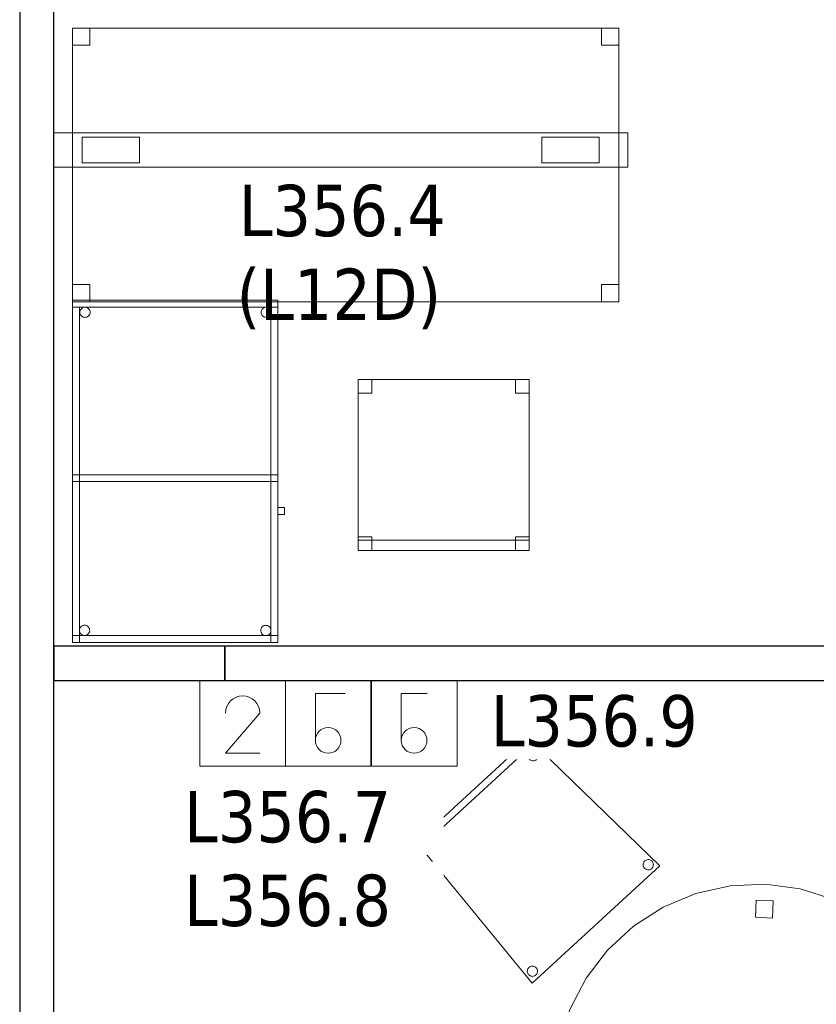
# Model space of a CAD drawing. Header units: metres. Extents: x 397.7 to 427.5, y 12.7 to 28.4.
# Tile 134 of 147: x 421.3 to 423.6, y 17.7 to 20.5. Entities that reach past the tile are written whole.
import ezdxf

# ---------------------------------------------------------------- set-up
doc = ezdxf.new("R2010")
doc.units = ezdxf.units.M
for name, color, linetype, lineweight in [('02_MOBILIARIO', 7, 'Continuous', 18), ('A-DETL-____-MBND', 7, 'Continuous', 18), ('A-DETL-GENF-OTLN', 7, 'Continuous', 18), ('A-WALL-____-MCUT', 7, 'Continuous', 25), ('A-WALL-____-OTLN', 7, 'Continuous', 25), ('E-ELEC-FIXT-IDEN', 7, 'Continuous', 30), ('E-LITE-EQPM-IDEN', 7, 'Continuous', 30)]:
    doc.layers.add(name, color=color, linetype=linetype, lineweight=lineweight)
doc.styles.add('Tahoma_4', font='tahoma.ttf', dxfattribs={"height": 0.15})

# ---------------------------------------------------------------- blocks, each defined once
blk = doc.blocks.new('Family - Taula 100X60_P3-156183-06_ENLLUMENAT_P3')
at = {"layer": 'A-DETL-____-MBND', "color": 253, "true_color": 0xaaaaaa}
for p, q in [((0.6, 1), (0, 1)), ((0, 1), (0.6, 1)), ((0, 1), (0, 0)), ((0, 0), (0, 1)), ((0, 1), (0.58, 1)), ((0, 0), (0, 1)), ((0.58, 1), (0, 1)), ((0, 1), (0, 0)), ((0, 0.98), (0, 1)), ((0, 1), (0, 0.98)), ((0, 1), (0.6, 1)), ((0.6, 1), (0, 1)), ((0.6, 1), (0, 1)), ((0, 1), (0.6, 1)), ((0, 1), (0, 0)), ((0, 0), (0, 1)), ((0.6, 0.98), (0, 0.98)), ((0, 0.98), (0.6, 0.98)), ((0, 0.98), (0.02, 0.98)), ((0.02, 0.98), (0, 0.98)), ((0, 0), (0, 0.98)), ((0, 0.98), (0, 0)), ((0.02, 0.98), (0.02, 0)), ((0.02, 0), (0.02, 0.98)), ((0.0287, 0.9779), (0.0311, 0.979)), ((0.0311, 0.979), (0.0287, 0.9779)), ((0.0311, 0.979), (0.0336, 0.9797)), ((0.0336, 0.9797), (0.0311, 0.979)), ((0.0336, 0.9797), (0.0362, 0.9799)), ((0.0362, 0.9799), (0.0336, 0.9797)), ((0.0362, 0.9799), (0.0388, 0.9797)), ((0.0388, 0.9797), (0.0362, 0.9799)), ((0.0388, 0.9797), (0.0413, 0.979)), ((0.0413, 0.979), (0.0388, 0.9797)), ((0.0413, 0.979), (0.0436, 0.9779)), ((0.0436, 0.9779), (0.0413, 0.979)), ((0.5587, 0.9779), (0.5611, 0.979)), ((0.5611, 0.979), (0.5587, 0.9779)), ((0.5611, 0.979), (0.5636, 0.9797)), ((0.5636, 0.9797), (0.5611, 0.979)), ((0.5636, 0.9797), (0.5662, 0.9799)), ((0.5662, 0.9799), (0.5636, 0.9797)), ((0.5662, 0.9799), (0.5688, 0.9797)), ((0.5688, 0.9797), (0.5662, 0.9799)), ((0.5688, 0.9797), (0.5713, 0.979)), ((0.5713, 0.979), (0.5688, 0.9797)), ((0.5713, 0.979), (0.5736, 0.9779)), ((0.5736, 0.9779), (0.5713, 0.979)), ((0.58, 1), (0.58, 0)), ((0.58, 0), (0.58, 1)), ((0.6, 0), (0.6, 1)), ((0.6, 1), (0.6, 0)), ((0.6, 1), (0.6, 0.98)), ((0.6, 1), (0.6, 0.98)), ((0.6, 0), (0.6, 1)), ((0.6, 1), (0.6, 0)), ((0.0212, 0.965), (0.0215, 0.9676)), ((0.0215, 0.9676), (0.0212, 0.965)), ((0.0215, 0.9624), (0.0212, 0.965)), ((0.0212, 0.965), (0.0215, 0.9624)), ((0.0215, 0.9676), (0.0221, 0.9701)), ((0.0221, 0.9701), (0.0215, 0.9676)), ((0.0221, 0.9599), (0.0215, 0.9624)), ((0.0215, 0.9624), (0.0221, 0.9599)), ((0.0221, 0.9701), (0.0232, 0.9725)), ((0.0232, 0.9725), (0.0221, 0.9701)), ((0.0232, 0.9575), (0.0221, 0.9599)), ((0.0221, 0.9599), (0.0232, 0.9575)), ((0.0232, 0.9725), (0.0247, 0.9746)), ((0.0247, 0.9746), (0.0232, 0.9725)), ((0.0247, 0.9554), (0.0232, 0.9575)), ((0.0232, 0.9575), (0.0247, 0.9554)), ((0.0247, 0.9746), (0.0266, 0.9764)), ((0.0266, 0.9764), (0.0247, 0.9746)), ((0.0266, 0.9536), (0.0247, 0.9554)), ((0.0247, 0.9554), (0.0266, 0.9536)), ((0.0266, 0.9764), (0.0287, 0.9779)), ((0.0287, 0.9779), (0.0266, 0.9764)), ((0.0287, 0.9521), (0.0266, 0.9536)), ((0.0266, 0.9536), (0.0287, 0.9521)), ((0.0311, 0.951), (0.0287, 0.9521)), ((0.0287, 0.9521), (0.0311, 0.951)), ((0.0336, 0.9503), (0.0311, 0.951)), ((0.0311, 0.951), (0.0336, 0.9503)), ((0.0362, 0.9501), (0.0336, 0.9503)), ((0.0336, 0.9503), (0.0362, 0.9501)), ((0.0388, 0.9503), (0.0362, 0.9501)), ((0.0362, 0.9501), (0.0388, 0.9503)), ((0.0413, 0.951), (0.0388, 0.9503)), ((0.0388, 0.9503), (0.0413, 0.951)), ((0.0436, 0.9521), (0.0413, 0.951)), ((0.0413, 0.951), (0.0436, 0.9521)), ((0.0436, 0.9779), (0.0458, 0.9764)), ((0.0458, 0.9764), (0.0436, 0.9779)), ((0.0458, 0.9536), (0.0436, 0.9521)), ((0.0436, 0.9521), (0.0458, 0.9536)), ((0.0458, 0.9764), (0.0476, 0.9746)), ((0.0476, 0.9746), (0.0458, 0.9764)), ((0.0476, 0.9554), (0.0458, 0.9536)), ((0.0458, 0.9536), (0.0476, 0.9554)), ((0.0476, 0.9746), (0.0491, 0.9725)), ((0.0491, 0.9725), (0.0476, 0.9746)), ((0.0491, 0.9575), (0.0476, 0.9554)), ((0.0476, 0.9554), (0.0491, 0.9575)), ((0.0491, 0.9725), (0.0502, 0.9701)), ((0.0502, 0.9701), (0.0491, 0.9725)), ((0.0502, 0.9599), (0.0491, 0.9575)), ((0.0491, 0.9575), (0.0502, 0.9599)), ((0.0502, 0.9701), (0.0509, 0.9676)), ((0.0509, 0.9676), (0.0502, 0.9701)), ((0.0509, 0.9624), (0.0502, 0.9599)), ((0.0502, 0.9599), (0.0509, 0.9624)), ((0.0509, 0.9676), (0.0511, 0.965)), ((0.0511, 0.965), (0.0509, 0.9676)), ((0.0511, 0.965), (0.0509, 0.9624)), ((0.0509, 0.9624), (0.0511, 0.965)), ((0.5512, 0.965), (0.5515, 0.9676)), ((0.5515, 0.9676), (0.5512, 0.965)), ((0.5515, 0.9624), (0.5512, 0.965)), ((0.5512, 0.965), (0.5515, 0.9624)), ((0.5515, 0.9676), (0.5521, 0.9701)), ((0.5521, 0.9701), (0.5515, 0.9676)), ((0.5521, 0.9599), (0.5515, 0.9624)), ((0.5515, 0.9624), (0.5521, 0.9599)), ((0.5521, 0.9701), (0.5532, 0.9725)), ((0.5532, 0.9725), (0.5521, 0.9701)), ((0.5532, 0.9575), (0.5521, 0.9599)), ((0.5521, 0.9599), (0.5532, 0.9575)), ((0.5532, 0.9725), (0.5547, 0.9746)), ((0.5547, 0.9746), (0.5532, 0.9725)), ((0.5547, 0.9554), (0.5532, 0.9575)), ((0.5532, 0.9575), (0.5547, 0.9554)), ((0.5547, 0.9746), (0.5566, 0.9764)), ((0.5566, 0.9764), (0.5547, 0.9746)), ((0.5566, 0.9536), (0.5547, 0.9554)), ((0.5547, 0.9554), (0.5566, 0.9536)), ((0.5566, 0.9764), (0.5587, 0.9779)), ((0.5587, 0.9779), (0.5566, 0.9764)), ((0.5587, 0.9521), (0.5566, 0.9536)), ((0.5566, 0.9536), (0.5587, 0.9521)), ((0.5611, 0.951), (0.5587, 0.9521)), ((0.5587, 0.9521), (0.5611, 0.951)), ((0.5636, 0.9503), (0.5611, 0.951)), ((0.5611, 0.951), (0.5636, 0.9503)), ((0.5662, 0.9501), (0.5636, 0.9503)), ((0.5636, 0.9503), (0.5662, 0.9501)), ((0.5688, 0.9503), (0.5662, 0.9501)), ((0.5662, 0.9501), (0.5688, 0.9503)), ((0.5713, 0.951), (0.5688, 0.9503)), ((0.5688, 0.9503), (0.5713, 0.951)), ((0.5736, 0.9521), (0.5713, 0.951)), ((0.5713, 0.951), (0.5736, 0.9521)), ((0.5736, 0.9779), (0.5758, 0.9764)), ((0.5758, 0.9764), (0.5736, 0.9779)), ((0.5758, 0.9536), (0.5736, 0.9521)), ((0.5736, 0.9521), (0.5758, 0.9536)), ((0.5758, 0.9764), (0.5776, 0.9746)), ((0.5776, 0.9746), (0.5758, 0.9764)), ((0.5776, 0.9554), (0.5758, 0.9536)), ((0.5758, 0.9536), (0.5776, 0.9554)), ((0.5776, 0.9746), (0.5791, 0.9725)), ((0.5791, 0.9725), (0.5776, 0.9746)), ((0.5791, 0.9575), (0.5776, 0.9554)), ((0.5776, 0.9554), (0.5791, 0.9575)), ((0.5791, 0.9725), (0.5802, 0.9701)), ((0.5802, 0.9701), (0.5791, 0.9725)), ((0.5802, 0.9599), (0.5791, 0.9575)), ((0.5791, 0.9575), (0.5802, 0.9599)), ((0.5802, 0.9701), (0.5809, 0.9676)), ((0.5809, 0.9676), (0.5802, 0.9701)), ((0.5809, 0.9624), (0.5802, 0.9599)), ((0.5802, 0.9599), (0.5809, 0.9624)), ((0.5809, 0.9676), (0.5811, 0.965)), ((0.5811, 0.965), (0.5809, 0.9676)), ((0.5811, 0.965), (0.5809, 0.9624)), ((0.5809, 0.9624), (0.5811, 0.965)), ((0, 0.47), (0, 0.49)), ((0, 0.49), (0, 0.47)), ((0, 0.49), (0.58, 0.49)), ((0.58, 0.49), (0, 0.49)), ((0, 0.47), (0, 0.49)), ((0, 0.49), (0, 0.47)), ((0, 0.49), (0.6, 0.49)), ((0.6, 0.49), (0, 0.49)), ((0.58, 0.49), (0.6, 0.49)), ((0.6, 0.49), (0.58, 0.49)), ((0.58, 0), (0.58, 0.49)), ((0.58, 0.49), (0.58, 0)), ((0.58, 0.49), (0.58, 0.47)), ((0.58, 0.49), (0.58, 0.47)), ((0.6, 0.49), (0.6, 0)), ((0.6, 0), (0.6, 0.49)), ((0.6, 0.49), (0.6, 0.47)), ((0.6, 0.49), (0.6, 0.47)), ((0.58, 0.47), (0, 0.47)), ((0, 0.47), (0.58, 0.47)), ((0.6, 0.47), (0, 0.47)), ((0, 0.47), (0.6, 0.47)), ((0.6, 0.3744), (0.6, 0.3944)), ((0.6, 0.3944), (0.62, 0.3944)), ((0.62, 0.3944), (0.6, 0.3944)), ((0.6, 0.3944), (0.6, 0.3744)), ((0.62, 0.3744), (0.6, 0.3744)), ((0.6, 0.3744), (0.62, 0.3744)), ((0.62, 0.3944), (0.62, 0.3744)), ((0.62, 0.3744), (0.62, 0.3944)), ((0.02, 0.0353), (0.0203, 0.0379)), ((0.0203, 0.0379), (0.02, 0.0353)), ((0.0203, 0.0327), (0.02, 0.0353)), ((0.02, 0.0353), (0.0203, 0.0327)), ((0.0203, 0.0379), (0.0209, 0.0404)), ((0.0209, 0.0404), (0.0203, 0.0379)), ((0.0209, 0.0302), (0.0203, 0.0327)), ((0.0203, 0.0327), (0.0209, 0.0302)), ((0.0209, 0.0404), (0.022, 0.0428)), ((0.022, 0.0428), (0.0209, 0.0404)), ((0.022, 0.0278), (0.0209, 0.0302)), ((0.0209, 0.0302), (0.022, 0.0278)), ((0.022, 0.0428), (0.0235, 0.0449)), ((0.0235, 0.0449), (0.022, 0.0428)), ((0.0235, 0.0449), (0.0254, 0.0467)), ((0.0254, 0.0467), (0.0235, 0.0449)), ((0.0254, 0.0467), (0.0275, 0.0482)), ((0.0275, 0.0482), (0.0254, 0.0467)), ((0.0275, 0.0482), (0.0299, 0.0493)), ((0.0299, 0.0493), (0.0275, 0.0482)), ((0.0299, 0.0493), (0.0324, 0.05)), ((0.0324, 0.05), (0.0299, 0.0493)), ((0.0324, 0.05), (0.035, 0.0502)), ((0.035, 0.0502), (0.0324, 0.05)), ((0.035, 0.0502), (0.0376, 0.05)), ((0.0376, 0.05), (0.035, 0.0502)), ((0.0376, 0.05), (0.0401, 0.0493)), ((0.0401, 0.0493), (0.0376, 0.05)), ((0.0401, 0.0493), (0.0424, 0.0482)), ((0.0424, 0.0482), (0.0401, 0.0493)), ((0.0424, 0.0482), (0.0446, 0.0467)), ((0.0446, 0.0467), (0.0424, 0.0482)), ((0.0446, 0.0467), (0.0464, 0.0449)), ((0.0464, 0.0449), (0.0446, 0.0467)), ((0.0464, 0.0449), (0.0479, 0.0428)), ((0.0479, 0.0428), (0.0464, 0.0449)), ((0.0479, 0.0428), (0.049, 0.0404)), ((0.049, 0.0404), (0.0479, 0.0428)), ((0.049, 0.0302), (0.0479, 0.0278)), ((0.0479, 0.0278), (0.049, 0.0302)), ((0.049, 0.0404), (0.0497, 0.0379)), ((0.0497, 0.0379), (0.049, 0.0404)), ((0.0497, 0.0327), (0.049, 0.0302)), ((0.049, 0.0302), (0.0497, 0.0327)), ((0.0497, 0.0379), (0.0499, 0.0353)), ((0.0499, 0.0353), (0.0497, 0.0379)), ((0.0499, 0.0353), (0.0497, 0.0327)), ((0.0497, 0.0327), (0.0499, 0.0353)), ((0.5501, 0.035), (0.5503, 0.0375)), ((0.5503, 0.0375), (0.5501, 0.035)), ((0.5503, 0.0324), (0.5501, 0.035)), ((0.5501, 0.035), (0.5503, 0.0324)), ((0.5503, 0.0375), (0.551, 0.0401)), ((0.551, 0.0401), (0.5503, 0.0375)), ((0.551, 0.0298), (0.5503, 0.0324)), ((0.5503, 0.0324), (0.551, 0.0298)), ((0.551, 0.0401), (0.5521, 0.0424)), ((0.5521, 0.0424), (0.551, 0.0401)), ((0.5521, 0.0275), (0.551, 0.0298)), ((0.551, 0.0298), (0.5521, 0.0275)), ((0.5521, 0.0424), (0.5536, 0.0446)), ((0.5536, 0.0446), (0.5521, 0.0424)), ((0.5536, 0.0446), (0.5554, 0.0464)), ((0.5554, 0.0464), (0.5536, 0.0446)), ((0.5554, 0.0464), (0.5575, 0.0479)), ((0.5575, 0.0479), (0.5554, 0.0464)), ((0.5575, 0.0479), (0.5599, 0.049)), ((0.5599, 0.049), (0.5575, 0.0479)), ((0.5599, 0.049), (0.5624, 0.0497)), ((0.5624, 0.0497), (0.5599, 0.049)), ((0.5624, 0.0497), (0.565, 0.0499)), ((0.565, 0.0499), (0.5624, 0.0497)), ((0.565, 0.0499), (0.5676, 0.0497)), ((0.5676, 0.0497), (0.565, 0.0499)), ((0.5676, 0.0497), (0.5701, 0.049)), ((0.5701, 0.049), (0.5676, 0.0497)), ((0.5701, 0.049), (0.5725, 0.0479)), ((0.5725, 0.0479), (0.5701, 0.049)), ((0.5725, 0.0479), (0.5746, 0.0464)), ((0.5746, 0.0464), (0.5725, 0.0479)), ((0.5746, 0.0464), (0.5764, 0.0446)), ((0.5764, 0.0446), (0.5746, 0.0464)), ((0.5764, 0.0446), (0.5779, 0.0424)), ((0.5779, 0.0424), (0.5764, 0.0446)), ((0.5779, 0.0424), (0.579, 0.0401)), ((0.579, 0.0401), (0.5779, 0.0424)), ((0.579, 0.0298), (0.5779, 0.0275)), ((0.5779, 0.0275), (0.579, 0.0298)), ((0.579, 0.0401), (0.5797, 0.0375)), ((0.5797, 0.0375), (0.579, 0.0401)), ((0.5797, 0.0324), (0.579, 0.0298)), ((0.579, 0.0298), (0.5797, 0.0324)), ((0.5797, 0.0375), (0.5799, 0.035)), ((0.5799, 0.035), (0.5797, 0.0375)), ((0.5799, 0.035), (0.5797, 0.0324)), ((0.5797, 0.0324), (0.5799, 0.035)), ((0, 0), (0, 0.02)), ((0, 0.02), (0, 0)), ((0, 0.02), (0.6, 0.02)), ((0.6, 0.02), (0, 0.02)), ((0, 0), (0.6, 0)), ((0.6, 0), (0, 0)), ((0, 0), (0.6, 0)), ((0.6, 0), (0, 0)), ((0.02, 0), (0, 0)), ((0.6, 0), (0, 0)), ((0, 0), (0.6, 0)), ((0.0235, 0.0257), (0.022, 0.0278)), ((0.022, 0.0278), (0.0235, 0.0257)), ((0.0254, 0.0238), (0.0235, 0.0257)), ((0.0235, 0.0257), (0.0254, 0.0238)), ((0.0275, 0.0224), (0.0254, 0.0238)), ((0.0254, 0.0238), (0.0275, 0.0224)), ((0.0299, 0.0213), (0.0275, 0.0224)), ((0.0275, 0.0224), (0.0299, 0.0213)), ((0.0324, 0.0206), (0.0299, 0.0213)), ((0.0299, 0.0213), (0.0324, 0.0206)), ((0.035, 0.0204), (0.0324, 0.0206)), ((0.0324, 0.0206), (0.035, 0.0204)), ((0.0376, 0.0206), (0.035, 0.0204)), ((0.035, 0.0204), (0.0376, 0.0206)), ((0.0401, 0.0213), (0.0376, 0.0206)), ((0.0376, 0.0206), (0.0401, 0.0213)), ((0.0424, 0.0224), (0.0401, 0.0213)), ((0.0401, 0.0213), (0.0424, 0.0224)), ((0.0446, 0.0238), (0.0424, 0.0224)), ((0.0424, 0.0224), (0.0446, 0.0238)), ((0.0464, 0.0257), (0.0446, 0.0238)), ((0.0446, 0.0238), (0.0464, 0.0257)), ((0.0479, 0.0278), (0.0464, 0.0257)), ((0.0464, 0.0257), (0.0479, 0.0278)), ((0.5536, 0.0254), (0.5521, 0.0275)), ((0.5521, 0.0275), (0.5536, 0.0254)), ((0.5554, 0.0235), (0.5536, 0.0254)), ((0.5536, 0.0254), (0.5554, 0.0235)), ((0.5575, 0.022), (0.5554, 0.0235)), ((0.5554, 0.0235), (0.5575, 0.022)), ((0.5599, 0.0209), (0.5575, 0.022)), ((0.5575, 0.022), (0.5599, 0.0209)), ((0.5624, 0.0202), (0.5599, 0.0209)), ((0.5599, 0.0209), (0.5624, 0.0202)), ((0.565, 0.02), (0.5624, 0.0202)), ((0.5624, 0.0202), (0.565, 0.02)), ((0.5676, 0.0202), (0.565, 0.02)), ((0.565, 0.02), (0.5676, 0.0202)), ((0.5701, 0.0209), (0.5676, 0.0202)), ((0.5676, 0.0202), (0.5701, 0.0209)), ((0.5725, 0.022), (0.5701, 0.0209)), ((0.5701, 0.0209), (0.5725, 0.022)), ((0.5746, 0.0235), (0.5725, 0.022)), ((0.5725, 0.022), (0.5746, 0.0235)), ((0.5764, 0.0254), (0.5746, 0.0235)), ((0.5746, 0.0235), (0.5764, 0.0254)), ((0.5779, 0.0275), (0.5764, 0.0254)), ((0.5764, 0.0254), (0.5779, 0.0275)), ((0.6, 0), (0.58, 0)), ((0.6, 0), (0.58, 0)), ((0.6, 0.02), (0.6, 0)), ((0.6, 0.02), (0.6, 0)), ((0.58, 0), (0, 0)), ((0, 0), (0.58, 0)), ((0.02, 0), (0, 0))]:
    blk.add_line(p, q, dxfattribs=at)
blk = doc.blocks.new('Family - Taula D120_P3-156368-06_ENLLUMENAT_P3')
at = {"layer": 'A-DETL-____-MBND', "color": 253, "true_color": 0xaaaaaa}
for p, q in [((0.5122, 1.1767), (0.6152, 1.1814)), ((0.6152, 1.1814), (0.5122, 1.1767)), ((0.6152, 1.1814), (0.7174, 1.1682)), ((0.7174, 1.1682), (0.6152, 1.1814)), ((0.3165, 1.1145), (0.4117, 1.1542)), ((0.4117, 1.1542), (0.3165, 1.1145)), ((0.4117, 1.1542), (0.5122, 1.1767)), ((0.5122, 1.1767), (0.4117, 1.1542)), ((0.7174, 1.1682), (0.8157, 1.1374)), ((0.8157, 1.1374), (0.7174, 1.1682)), ((0.5862, 1.085), (0.5882, 1.1349)), ((0.5882, 1.1349), (0.5862, 1.085)), ((0.5882, 1.1349), (0.6382, 1.1329)), ((0.6382, 1.1329), (0.5882, 1.1349)), ((0.6382, 1.1329), (0.6361, 1.0829)), ((0.6361, 1.0829), (0.6382, 1.1329)), ((0.8157, 1.1374), (0.9072, 1.09)), ((0.9072, 1.09), (0.8157, 1.1374)), ((0.2298, 1.0589), (0.3165, 1.1145)), ((0.3165, 1.1145), (0.2298, 1.0589)), ((0.6361, 1.0829), (0.5862, 1.085)), ((0.5862, 1.085), (0.6361, 1.0829)), ((0.9072, 1.09), (0.9891, 1.0275)), ((0.9891, 1.0275), (0.9072, 1.09)), ((0.1539, 0.9891), (0.2298, 1.0589)), ((0.2298, 1.0589), (0.1539, 0.9891)), ((0.9891, 1.0275), (1.0589, 0.9517)), ((1.0589, 0.9517), (0.9891, 1.0275)), ((0.0914, 0.9072), (0.1539, 0.9891)), ((0.1539, 0.9891), (0.0914, 0.9072)), ((1.0589, 0.9517), (1.1145, 0.8649)), ((1.1145, 0.8649), (1.0589, 0.9517)), ((0.044, 0.8157), (0.0914, 0.9072)), ((0.0914, 0.9072), (0.044, 0.8157)), ((1.1145, 0.8649), (1.1542, 0.7697)), ((1.1542, 0.7697), (1.1145, 0.8649)), ((0.0132, 0.7174), (0.044, 0.8157)), ((0.044, 0.8157), (0.0132, 0.7174)), ((1.1542, 0.7697), (1.1767, 0.6692)), ((1.1767, 0.6692), (1.1542, 0.7697)), ((0, 0.6152), (0.0132, 0.7174)), ((0.0132, 0.7174), (0, 0.6152)), ((1.1767, 0.6692), (1.1814, 0.5662)), ((1.1814, 0.5662), (1.1767, 0.6692)), ((0.0047, 0.5122), (0, 0.6152)), ((0, 0.6152), (0.0047, 0.5122)), ((0.0461, 0.5774), (0.0482, 0.6273)), ((0.0482, 0.6273), (0.0461, 0.5774)), ((0.0482, 0.6273), (0.0982, 0.6252)), ((0.0982, 0.6252), (0.0482, 0.6273)), ((0.0982, 0.6252), (0.0961, 0.5753)), ((0.0961, 0.5753), (0.0982, 0.6252)), ((0.0961, 0.5753), (0.0461, 0.5774)), ((0.0461, 0.5774), (0.0961, 0.5753)), ((1.082, 0.5344), (1.0841, 0.5844)), ((1.0841, 0.5844), (1.082, 0.5344)), ((1.0841, 0.5844), (1.134, 0.5823)), ((1.134, 0.5823), (1.0841, 0.5844)), ((1.134, 0.5823), (1.132, 0.5324)), ((1.132, 0.5324), (1.134, 0.5823)), ((1.1814, 0.5662), (1.1682, 0.464)), ((1.1682, 0.464), (1.1814, 0.5662)), ((1.132, 0.5324), (1.082, 0.5344)), ((1.082, 0.5344), (1.132, 0.5324)), ((0.0273, 0.4117), (0.0047, 0.5122)), ((0.0047, 0.5122), (0.0273, 0.4117)), ((1.1682, 0.464), (1.1374, 0.3657)), ((1.1374, 0.3657), (1.1682, 0.464)), ((0.0669, 0.3165), (0.0273, 0.4117)), ((0.0273, 0.4117), (0.0669, 0.3165)), ((1.1374, 0.3657), (1.09, 0.2742)), ((1.09, 0.2742), (1.1374, 0.3657)), ((0.1225, 0.2298), (0.0669, 0.3165)), ((0.0669, 0.3165), (0.1225, 0.2298)), ((1.09, 0.2742), (1.0275, 0.1923)), ((1.0275, 0.1923), (1.09, 0.2742)), ((0.1923, 0.1539), (0.1225, 0.2298)), ((0.1225, 0.2298), (0.1923, 0.1539)), ((1.0275, 0.1923), (0.9517, 0.1225)), ((0.9517, 0.1225), (1.0275, 0.1923)), ((0.2742, 0.0914), (0.1923, 0.1539)), ((0.1923, 0.1539), (0.2742, 0.0914)), ((0.9517, 0.1225), (0.8649, 0.0669)), ((0.8649, 0.0669), (0.9517, 0.1225)), ((0.3657, 0.044), (0.2742, 0.0914)), ((0.2742, 0.0914), (0.3657, 0.044)), ((0.5227, 0.0498), (0.5247, 0.0997)), ((0.5247, 0.0997), (0.5227, 0.0498)), ((0.5247, 0.0997), (0.5747, 0.0976)), ((0.5747, 0.0976), (0.5247, 0.0997)), ((0.5747, 0.0976), (0.5726, 0.0477)), ((0.5726, 0.0477), (0.5747, 0.0976)), ((0.8649, 0.0669), (0.7697, 0.0273)), ((0.7697, 0.0273), (0.8649, 0.0669)), ((0.464, 0.0132), (0.3657, 0.044)), ((0.3657, 0.044), (0.464, 0.0132)), ((0.5726, 0.0477), (0.5227, 0.0498)), ((0.5227, 0.0498), (0.5726, 0.0477)), ((0.5662, 0), (0.464, 0.0132)), ((0.464, 0.0132), (0.5662, 0)), ((0.6692, 0.0047), (0.5662, 0)), ((0.5662, 0), (0.6692, 0.0047)), ((0.7697, 0.0273), (0.6692, 0.0047)), ((0.6692, 0.0047), (0.7697, 0.0273))]:
    blk.add_line(p, q, dxfattribs=at)
blk = doc.blocks.new('Family - Evans P3-156370-06_ENLLUMENAT_P3')
at = {"layer": 'A-WALL-____-MCUT', "color": 253, "true_color": 0xaaaaaa}
for p, q in [((0.5, 0.1), (0, 0.1)), ((0, 0.1), (0, 0)), ((0.5, 0), (0.5, 0.1)), ((0, 0), (0.5, 0))]:
    blk.add_line(p, q, dxfattribs=at)
at = {"layer": 'A-WALL-____-OTLN', "color": 253, "true_color": 0xaaaaaa}
for p, q in [((0.5, 0.1), (0, 0.1)), ((0, 0.1), (0, 0)), ((0.5, 0), (0.5, 0.1)), ((0, 0), (0.5, 0))]:
    blk.add_line(p, q, dxfattribs=at)
at = {"layer": 'A-WALL-____-OTLN', "color": 253, "lineweight": 18, "true_color": 0xaaaaaa}
blk.add_line((0, 0), (0.5, 0), dxfattribs=at)
blk = doc.blocks.new('Family - Mampara P3-156562-06_ENLLUMENAT_P3')
at = {"layer": 'A-WALL-____-MCUT', "color": 253, "true_color": 0xaaaaaa}
for p, q in [((7.1949, 0.1), (2.3987, 0.1)), ((2.3987, 0), (7.1949, 0))]:
    blk.add_line(p, q, dxfattribs=at)
at = {"layer": 'A-WALL-____-OTLN', "color": 253, "true_color": 0xaaaaaa}
for p, q in [((10.9988, 0.1), (0, 0.1)), ((0, 0), (10.9988, 0))]:
    blk.add_line(p, q, dxfattribs=at)
at = {"layer": 'A-WALL-____-OTLN', "color": 253, "lineweight": 18, "true_color": 0xaaaaaa}
blk.add_line((0, 0), (10.9988, 0), dxfattribs=at)
blk = doc.blocks.new('Family - Evans P3-156709-06_ENLLUMENAT_P3')
at = {"layer": 'A-WALL-____-MCUT', "color": 253, "true_color": 0xaaaaaa}
for p, q in [((0, 0.1), (0, 0)), ((3.0071, 0.1), (0, 0.1)), ((0, 0), (2.9864, 0))]:
    blk.add_line(p, q, dxfattribs=at)
at = {"layer": 'A-WALL-____-OTLN', "color": 253, "true_color": 0xaaaaaa}
for p, q in [((0, 0.1), (0, 0)), ((3.0071, 0.1), (0, 0.1)), ((0, 0), (2.9864, 0))]:
    blk.add_line(p, q, dxfattribs=at)
at = {"layer": 'A-WALL-____-OTLN', "color": 253, "lineweight": 18, "true_color": 0xaaaaaa}
blk.add_line((0, 0), (2.9864, 0), dxfattribs=at)
blk = doc.blocks.new('Family - Taula 160X80_P3-156738-06_ENLLUMENAT_P3')
at = {"layer": 'A-DETL-____-MBND', "color": 253, "true_color": 0xaaaaaa}
for p, q in [((0, 0.7501), (0, 0.8001)), ((0, 0.8001), (0.05, 0.8001)), ((0.05, 0.8001), (0, 0.8001)), ((0, 0.8001), (0, 0.7501)), ((0, 0), (0, 0.8001)), ((0, 0.8001), (1.5969, 0.8001)), ((1.5969, 0.8001), (0, 0.8001)), ((0, 0.8001), (0, 0)), ((0.05, 0.8001), (0.05, 0.7501)), ((0.05, 0.7501), (0.05, 0.8001)), ((1.5469, 0.7501), (1.5469, 0.8001)), ((1.5469, 0.8001), (1.5969, 0.8001)), ((1.5969, 0.8001), (1.5469, 0.8001)), ((1.5469, 0.8001), (1.5469, 0.7501)), ((1.5969, 0.8001), (1.5969, 0)), ((1.5969, 0), (1.5969, 0.8001)), ((1.5969, 0.8001), (1.5969, 0.7501)), ((1.5969, 0.7501), (1.5969, 0.8001)), ((0.05, 0.7501), (0, 0.7501)), ((0, 0.7501), (0.05, 0.7501)), ((1.5969, 0.7501), (1.5469, 0.7501)), ((1.5469, 0.7501), (1.5969, 0.7501)), ((0, 0), (0, 0.05)), ((0, 0.05), (0.05, 0.05)), ((0.05, 0.05), (0, 0.05)), ((0, 0.05), (0, 0)), ((0.05, 0.05), (0.05, 0)), ((0.05, 0), (0.05, 0.05)), ((1.5469, 0), (1.5469, 0.05)), ((1.5469, 0.05), (1.5969, 0.05)), ((1.5969, 0.05), (1.5469, 0.05)), ((1.5469, 0.05), (1.5469, 0)), ((1.5969, 0.05), (1.5969, 0)), ((1.5969, 0), (1.5969, 0.05)), ((0.05, 0), (0, 0)), ((0, 0), (0.05, 0)), ((1.5969, 0), (0, 0)), ((0, 0), (1.5969, 0)), ((1.5969, 0), (1.5469, 0)), ((1.5469, 0), (1.5969, 0))]:
    blk.add_line(p, q, dxfattribs=at)
blk = doc.blocks.new('Family - Cadira confident_P3-156787-06_ENLLUMENAT_P3')
at = {"layer": 'A-DETL-____-MBND', "color": 253, "true_color": 0xaaaaaa}
for p, q in [((0, 0.4124), (0.3287, 0.7146)), ((0.3287, 0.7146), (0, 0.4124)), ((0, 0.4124), (0.3287, 0.7146)), ((0.3287, 0.7146), (0, 0.4124)), ((0.3422, 0.6999), (0.0135, 0.3977)), ((0.0135, 0.3977), (0.3422, 0.6999)), ((0.3287, 0.7146), (0.3422, 0.6999)), ((0.3422, 0.6999), (0.3287, 0.7146)), ((0.3287, 0.7146), (0.7113, 0.3428)), ((0.7113, 0.3428), (0.3287, 0.7146)), ((0.3262, 0.664), (0.3263, 0.6666)), ((0.3263, 0.6666), (0.3262, 0.664)), ((0.3265, 0.6614), (0.3262, 0.664)), ((0.3262, 0.664), (0.3265, 0.6614)), ((0.3263, 0.6666), (0.3268, 0.6692)), ((0.3268, 0.6692), (0.3263, 0.6666)), ((0.3268, 0.6692), (0.3278, 0.6716)), ((0.3278, 0.6716), (0.3268, 0.6692)), ((0.3278, 0.6716), (0.3292, 0.6738)), ((0.3292, 0.6738), (0.3278, 0.6716)), ((0.3292, 0.6738), (0.331, 0.6757)), ((0.331, 0.6757), (0.3292, 0.6738)), ((0.331, 0.6757), (0.333, 0.6773)), ((0.333, 0.6773), (0.331, 0.6757)), ((0.333, 0.6773), (0.3353, 0.6785)), ((0.3353, 0.6785), (0.333, 0.6773)), ((0.3353, 0.6785), (0.3378, 0.6793)), ((0.3378, 0.6793), (0.3353, 0.6785)), ((0.3378, 0.6793), (0.3404, 0.6796)), ((0.3404, 0.6796), (0.3378, 0.6793)), ((0.3404, 0.6796), (0.343, 0.6795)), ((0.343, 0.6795), (0.3404, 0.6796)), ((0.343, 0.6795), (0.3455, 0.679)), ((0.3455, 0.679), (0.343, 0.6795)), ((0.3455, 0.679), (0.348, 0.678)), ((0.348, 0.678), (0.3455, 0.679)), ((0.348, 0.678), (0.3502, 0.6766)), ((0.3502, 0.6766), (0.348, 0.678)), ((0.3502, 0.6766), (0.3521, 0.6748)), ((0.3521, 0.6748), (0.3502, 0.6766)), ((0.3521, 0.6748), (0.3537, 0.6728)), ((0.3537, 0.6728), (0.3521, 0.6748)), ((0.3537, 0.6728), (0.3549, 0.6705)), ((0.3549, 0.6705), (0.3537, 0.6728)), ((0.3549, 0.6705), (0.3557, 0.668)), ((0.3557, 0.668), (0.3549, 0.6705)), ((0.3559, 0.6628), (0.3553, 0.6602)), ((0.3553, 0.6602), (0.3559, 0.6628)), ((0.3557, 0.668), (0.356, 0.6654)), ((0.356, 0.6654), (0.3557, 0.668)), ((0.356, 0.6654), (0.3559, 0.6628)), ((0.3559, 0.6628), (0.356, 0.6654)), ((0.3273, 0.659), (0.3265, 0.6614)), ((0.3265, 0.6614), (0.3273, 0.659)), ((0.3285, 0.6567), (0.3273, 0.659)), ((0.3273, 0.659), (0.3285, 0.6567)), ((0.3301, 0.6546), (0.3285, 0.6567)), ((0.3285, 0.6567), (0.3301, 0.6546)), ((0.332, 0.6528), (0.3301, 0.6546)), ((0.3301, 0.6546), (0.332, 0.6528)), ((0.3342, 0.6514), (0.332, 0.6528)), ((0.332, 0.6528), (0.3342, 0.6514)), ((0.3366, 0.6504), (0.3342, 0.6514)), ((0.3342, 0.6514), (0.3366, 0.6504)), ((0.3392, 0.6499), (0.3366, 0.6504)), ((0.3366, 0.6504), (0.3392, 0.6499)), ((0.3418, 0.6498), (0.3392, 0.6499)), ((0.3392, 0.6499), (0.3418, 0.6498)), ((0.3444, 0.6501), (0.3418, 0.6498)), ((0.3418, 0.6498), (0.3444, 0.6501)), ((0.3468, 0.6509), (0.3444, 0.6501)), ((0.3444, 0.6501), (0.3468, 0.6509)), ((0.3491, 0.6521), (0.3468, 0.6509)), ((0.3468, 0.6509), (0.3491, 0.6521)), ((0.3512, 0.6537), (0.3491, 0.6521)), ((0.3491, 0.6521), (0.3512, 0.6537)), ((0.353, 0.6556), (0.3512, 0.6537)), ((0.3512, 0.6537), (0.353, 0.6556)), ((0.3544, 0.6578), (0.353, 0.6556)), ((0.353, 0.6556), (0.3544, 0.6578)), ((0.3553, 0.6602), (0.3544, 0.6578)), ((0.3544, 0.6578), (0.3553, 0.6602)), ((0.0135, 0.3977), (0, 0.4124)), ((0, 0.4124), (0.0135, 0.3977)), ((0.3384, 0), (0, 0.4124)), ((0, 0.4124), (0.3384, 0)), ((0.0334, 0.4009), (0.0347, 0.4031)), ((0.0347, 0.4031), (0.0334, 0.4009)), ((0.0347, 0.4031), (0.0365, 0.405)), ((0.0365, 0.405), (0.0347, 0.4031)), ((0.0365, 0.405), (0.0386, 0.4066)), ((0.0386, 0.4066), (0.0365, 0.405)), ((0.0386, 0.4066), (0.0409, 0.4078)), ((0.0409, 0.4078), (0.0386, 0.4066)), ((0.0409, 0.4078), (0.0434, 0.4086)), ((0.0434, 0.4086), (0.0409, 0.4078)), ((0.0434, 0.4086), (0.0459, 0.4089)), ((0.0459, 0.4089), (0.0434, 0.4086)), ((0.0459, 0.4089), (0.0485, 0.4088)), ((0.0485, 0.4088), (0.0459, 0.4089)), ((0.0485, 0.4088), (0.0511, 0.4082)), ((0.0511, 0.4082), (0.0485, 0.4088)), ((0.0511, 0.4082), (0.0535, 0.4073)), ((0.0535, 0.4073), (0.0511, 0.4082)), ((0.0535, 0.4073), (0.0557, 0.4059)), ((0.0557, 0.4059), (0.0535, 0.4073)), ((0.0557, 0.4059), (0.0576, 0.4041)), ((0.0576, 0.4041), (0.0557, 0.4059)), ((0.0576, 0.4041), (0.0592, 0.402)), ((0.0592, 0.402), (0.0576, 0.4041)), ((0.0317, 0.3933), (0.0318, 0.3959)), ((0.0318, 0.3959), (0.0317, 0.3933)), ((0.032, 0.3907), (0.0317, 0.3933)), ((0.0317, 0.3933), (0.032, 0.3907)), ((0.0318, 0.3959), (0.0324, 0.3984)), ((0.0324, 0.3984), (0.0318, 0.3959)), ((0.0328, 0.3882), (0.032, 0.3907)), ((0.032, 0.3907), (0.0328, 0.3882)), ((0.0324, 0.3984), (0.0334, 0.4009)), ((0.0334, 0.4009), (0.0324, 0.3984)), ((0.034, 0.3859), (0.0328, 0.3882)), ((0.0328, 0.3882), (0.034, 0.3859)), ((0.0356, 0.3839), (0.034, 0.3859)), ((0.034, 0.3859), (0.0356, 0.3839)), ((0.0376, 0.3821), (0.0356, 0.3839)), ((0.0356, 0.3839), (0.0376, 0.3821)), ((0.0398, 0.3807), (0.0376, 0.3821)), ((0.0376, 0.3821), (0.0398, 0.3807)), ((0.0422, 0.3797), (0.0398, 0.3807)), ((0.0398, 0.3807), (0.0422, 0.3797)), ((0.0447, 0.3792), (0.0422, 0.3797)), ((0.0422, 0.3797), (0.0447, 0.3792)), ((0.0473, 0.3791), (0.0447, 0.3792)), ((0.0447, 0.3792), (0.0473, 0.3791)), ((0.0499, 0.3794), (0.0473, 0.3791)), ((0.0473, 0.3791), (0.0499, 0.3794)), ((0.0524, 0.3802), (0.0499, 0.3794)), ((0.0499, 0.3794), (0.0524, 0.3802)), ((0.0547, 0.3814), (0.0524, 0.3802)), ((0.0524, 0.3802), (0.0547, 0.3814)), ((0.0567, 0.383), (0.0547, 0.3814)), ((0.0547, 0.3814), (0.0567, 0.383)), ((0.0585, 0.3849), (0.0567, 0.383)), ((0.0567, 0.383), (0.0585, 0.3849)), ((0.0599, 0.3871), (0.0585, 0.3849)), ((0.0585, 0.3849), (0.0599, 0.3871)), ((0.0592, 0.402), (0.0604, 0.3997)), ((0.0604, 0.3997), (0.0592, 0.402)), ((0.0609, 0.3895), (0.0599, 0.3871)), ((0.0599, 0.3871), (0.0609, 0.3895)), ((0.0604, 0.3997), (0.0612, 0.3973)), ((0.0612, 0.3973), (0.0604, 0.3997)), ((0.0614, 0.3921), (0.0609, 0.3895)), ((0.0609, 0.3895), (0.0614, 0.3921)), ((0.0612, 0.3973), (0.0615, 0.3947)), ((0.0615, 0.3947), (0.0612, 0.3973)), ((0.0615, 0.3947), (0.0614, 0.3921)), ((0.0614, 0.3921), (0.0615, 0.3947)), ((0.6629, 0.3455), (0.6631, 0.3481)), ((0.6631, 0.3481), (0.6629, 0.3455)), ((0.6633, 0.3429), (0.6629, 0.3455)), ((0.6629, 0.3455), (0.6633, 0.3429)), ((0.6631, 0.3481), (0.6636, 0.3507)), ((0.6636, 0.3507), (0.6631, 0.3481)), ((0.6636, 0.3507), (0.6646, 0.3531)), ((0.6646, 0.3531), (0.6636, 0.3507)), ((0.6646, 0.3531), (0.666, 0.3553)), ((0.666, 0.3553), (0.6646, 0.3531)), ((0.666, 0.3553), (0.6678, 0.3572)), ((0.6678, 0.3572), (0.666, 0.3553)), ((0.6678, 0.3572), (0.6698, 0.3588)), ((0.6698, 0.3588), (0.6678, 0.3572)), ((0.6698, 0.3588), (0.6721, 0.36)), ((0.6721, 0.36), (0.6698, 0.3588)), ((0.6721, 0.36), (0.6746, 0.3608)), ((0.6746, 0.3608), (0.6721, 0.36)), ((0.6746, 0.3608), (0.6772, 0.3611)), ((0.6772, 0.3611), (0.6746, 0.3608)), ((0.6772, 0.3611), (0.6798, 0.361)), ((0.6798, 0.361), (0.6772, 0.3611)), ((0.6798, 0.361), (0.6823, 0.3605)), ((0.6823, 0.3605), (0.6798, 0.361)), ((0.6823, 0.3605), (0.6847, 0.3595)), ((0.6847, 0.3595), (0.6823, 0.3605)), ((0.6847, 0.3595), (0.6869, 0.3581)), ((0.6869, 0.3581), (0.6847, 0.3595)), ((0.6869, 0.3581), (0.6889, 0.3563)), ((0.6889, 0.3563), (0.6869, 0.3581)), ((0.6889, 0.3563), (0.6904, 0.3543)), ((0.6904, 0.3543), (0.6889, 0.3563)), ((0.6904, 0.3543), (0.6917, 0.3519)), ((0.6917, 0.3519), (0.6904, 0.3543)), ((0.6917, 0.3519), (0.6924, 0.3495)), ((0.6924, 0.3495), (0.6917, 0.3519)), ((0.6924, 0.3495), (0.6928, 0.3469)), ((0.6928, 0.3469), (0.6924, 0.3495)), ((0.6928, 0.3469), (0.6927, 0.3443)), ((0.6927, 0.3443), (0.6928, 0.3469)), ((0.7113, 0.3428), (0.3384, 0)), ((0.3384, 0), (0.7113, 0.3428)), ((0.6641, 0.3405), (0.6633, 0.3429)), ((0.6633, 0.3429), (0.6641, 0.3405)), ((0.6653, 0.3381), (0.6641, 0.3405)), ((0.6641, 0.3405), (0.6653, 0.3381)), ((0.6669, 0.3361), (0.6653, 0.3381)), ((0.6653, 0.3381), (0.6669, 0.3361)), ((0.6688, 0.3343), (0.6669, 0.3361)), ((0.6669, 0.3361), (0.6688, 0.3343)), ((0.671, 0.3329), (0.6688, 0.3343)), ((0.6688, 0.3343), (0.671, 0.3329)), ((0.6734, 0.3319), (0.671, 0.3329)), ((0.671, 0.3329), (0.6734, 0.3319)), ((0.676, 0.3314), (0.6734, 0.3319)), ((0.6734, 0.3319), (0.676, 0.3314)), ((0.6786, 0.3313), (0.676, 0.3314)), ((0.676, 0.3314), (0.6786, 0.3313)), ((0.6811, 0.3316), (0.6786, 0.3313)), ((0.6786, 0.3313), (0.6811, 0.3316)), ((0.6836, 0.3324), (0.6811, 0.3316)), ((0.6811, 0.3316), (0.6836, 0.3324)), ((0.6859, 0.3336), (0.6836, 0.3324)), ((0.6836, 0.3324), (0.6859, 0.3336)), ((0.688, 0.3352), (0.6859, 0.3336)), ((0.6859, 0.3336), (0.688, 0.3352)), ((0.6897, 0.3371), (0.688, 0.3352)), ((0.688, 0.3352), (0.6897, 0.3371)), ((0.6911, 0.3393), (0.6897, 0.3371)), ((0.6897, 0.3371), (0.6911, 0.3393)), ((0.6921, 0.3417), (0.6911, 0.3393)), ((0.6911, 0.3393), (0.6921, 0.3417)), ((0.6927, 0.3443), (0.6921, 0.3417)), ((0.6921, 0.3417), (0.6927, 0.3443)), ((0.3243, 0.0342), (0.3244, 0.0368)), ((0.3244, 0.0368), (0.3243, 0.0342)), ((0.3247, 0.0316), (0.3243, 0.0342)), ((0.3243, 0.0342), (0.3247, 0.0316)), ((0.3244, 0.0368), (0.325, 0.0393)), ((0.325, 0.0393), (0.3244, 0.0368)), ((0.3254, 0.0291), (0.3247, 0.0316)), ((0.3247, 0.0316), (0.3254, 0.0291)), ((0.325, 0.0393), (0.326, 0.0417)), ((0.326, 0.0417), (0.325, 0.0393)), ((0.3267, 0.0268), (0.3254, 0.0291)), ((0.3254, 0.0291), (0.3267, 0.0268)), ((0.326, 0.0417), (0.3274, 0.0439)), ((0.3274, 0.0439), (0.326, 0.0417)), ((0.3274, 0.0439), (0.3291, 0.0459)), ((0.3291, 0.0459), (0.3274, 0.0439)), ((0.3291, 0.0459), (0.3312, 0.0475)), ((0.3312, 0.0475), (0.3291, 0.0459)), ((0.3312, 0.0475), (0.3335, 0.0487)), ((0.3335, 0.0487), (0.3312, 0.0475)), ((0.3335, 0.0487), (0.336, 0.0494)), ((0.336, 0.0494), (0.3335, 0.0487)), ((0.336, 0.0494), (0.3385, 0.0498)), ((0.3385, 0.0498), (0.336, 0.0494)), ((0.3385, 0.0498), (0.3411, 0.0497)), ((0.3411, 0.0497), (0.3385, 0.0498)), ((0.3411, 0.0497), (0.3437, 0.0491)), ((0.3437, 0.0491), (0.3411, 0.0497)), ((0.3437, 0.0491), (0.3461, 0.0481)), ((0.3461, 0.0481), (0.3437, 0.0491)), ((0.3461, 0.0481), (0.3483, 0.0467)), ((0.3483, 0.0467), (0.3461, 0.0481)), ((0.3483, 0.0467), (0.3502, 0.045)), ((0.3502, 0.045), (0.3483, 0.0467)), ((0.3502, 0.045), (0.3518, 0.0429)), ((0.3518, 0.0429), (0.3502, 0.045)), ((0.3518, 0.0429), (0.353, 0.0406)), ((0.353, 0.0406), (0.3518, 0.0429)), ((0.3535, 0.0304), (0.3525, 0.028)), ((0.3525, 0.028), (0.3535, 0.0304)), ((0.353, 0.0406), (0.3538, 0.0381)), ((0.3538, 0.0381), (0.353, 0.0406)), ((0.354, 0.033), (0.3535, 0.0304)), ((0.3535, 0.0304), (0.354, 0.033)), ((0.3538, 0.0381), (0.3542, 0.0356)), ((0.3542, 0.0356), (0.3538, 0.0381)), ((0.3542, 0.0356), (0.354, 0.033)), ((0.354, 0.033), (0.3542, 0.0356)), ((0.3282, 0.0248), (0.3267, 0.0268)), ((0.3267, 0.0268), (0.3282, 0.0248)), ((0.3302, 0.023), (0.3282, 0.0248)), ((0.3282, 0.0248), (0.3302, 0.023)), ((0.3324, 0.0216), (0.3302, 0.023)), ((0.3302, 0.023), (0.3324, 0.0216)), ((0.3348, 0.0206), (0.3324, 0.0216)), ((0.3324, 0.0216), (0.3348, 0.0206)), ((0.3373, 0.0201), (0.3348, 0.0206)), ((0.3348, 0.0206), (0.3373, 0.0201)), ((0.3399, 0.0199), (0.3373, 0.0201)), ((0.3373, 0.0201), (0.3399, 0.0199)), ((0.3425, 0.0203), (0.3399, 0.0199)), ((0.3399, 0.0199), (0.3425, 0.0203)), ((0.345, 0.0211), (0.3425, 0.0203)), ((0.3425, 0.0203), (0.345, 0.0211)), ((0.3473, 0.0223), (0.345, 0.0211)), ((0.345, 0.0211), (0.3473, 0.0223)), ((0.3493, 0.0239), (0.3473, 0.0223)), ((0.3473, 0.0223), (0.3493, 0.0239)), ((0.3511, 0.0258), (0.3493, 0.0239)), ((0.3493, 0.0239), (0.3511, 0.0258)), ((0.3525, 0.028), (0.3511, 0.0258)), ((0.3511, 0.0258), (0.3525, 0.028))]:
    blk.add_line(p, q, dxfattribs=at)
blk = doc.blocks.new('Family - Cadira d_Oficina_P3-156823-06_ENLLUMENAT_P3')
at = {"layer": 'A-DETL-____-MBND', "color": 253, "true_color": 0xaaaaaa}
for p, q in [((0, 0.46), (0, 0.5)), ((0, 0.5), (0.04, 0.5)), ((0.04, 0.5), (0, 0.5)), ((0, 0.5), (0, 0.46)), ((0, 0.5), (0.5, 0.5)), ((0, 0), (0, 0.5)), ((0.5, 0.5), (0, 0.5)), ((0, 0.5), (0, 0)), ((0.04, 0.5), (0.04, 0.46)), ((0.04, 0.46), (0.04, 0.5)), ((0.46, 0.46), (0.46, 0.5)), ((0.46, 0.5), (0.5, 0.5)), ((0.5, 0.5), (0.46, 0.5)), ((0.46, 0.5), (0.46, 0.46)), ((0.5, 0.5), (0.5, 0.46)), ((0.5, 0.46), (0.5, 0.5)), ((0.5, 0.5), (0.5, 0)), ((0.5, 0), (0.5, 0.5)), ((0.04, 0.46), (0, 0.46)), ((0, 0.46), (0.04, 0.46)), ((0.5, 0.46), (0.46, 0.46)), ((0.46, 0.46), (0.5, 0.46)), ((0, 0), (0, 0.04)), ((0, 0.04), (0.04, 0.04)), ((0.04, 0.04), (0, 0.04)), ((0, 0.04), (0, 0)), ((0, 0), (0, 0.03)), ((0, 0.03), (0.5, 0.03)), ((0.5, 0.03), (0, 0.03)), ((0, 0.03), (0, 0)), ((0.04, 0.04), (0.04, 0)), ((0.04, 0), (0.04, 0.04)), ((0.46, 0), (0.46, 0.04)), ((0.46, 0.04), (0.5, 0.04)), ((0.5, 0.04), (0.46, 0.04)), ((0.46, 0.04), (0.46, 0)), ((0.5, 0.04), (0.5, 0)), ((0.5, 0), (0.5, 0.04)), ((0.5, 0.03), (0.5, 0)), ((0.5, 0), (0.5, 0.03)), ((0.5, 0), (0, 0)), ((0, 0), (0.5, 0)), ((0.04, 0), (0, 0)), ((0, 0), (0.04, 0)), ((0, 0), (0.5, 0)), ((0.46, 0), (0.5, 0)), ((0.5, 0), (0, 0)), ((0.5, 0), (0.46, 0))]:
    blk.add_line(p, q, dxfattribs=at)
blk = doc.blocks.new('LONDR55-XX_ZZ-ARQ-CAA-M3D-Londres55_ifc-1-06_ENLLUMENAT_P3')
at = {"layer": '02_MOBILIARIO', "color": 253, "lineweight": 18, "true_color": 0xaaaaaa}
for name, p in [('Family - Taula 160X80_P3-156738-06_ENLLUMENAT_P3', (421.4206, 19.7128)), ('Family - Taula 100X60_P3-156183-06_ENLLUMENAT_P3', (421.4206, 18.7169)), ('Family - Cadira d_Oficina_P3-156823-06_ENLLUMENAT_P3', (422.2555, 18.9858)), ('Family - Cadira confident_P3-156787-06_ENLLUMENAT_P3', (422.426, 17.7209)), ('Family - Taula D120_P3-156368-06_ENLLUMENAT_P3', (422.831, 16.8284))]:
    blk.add_blockref(name, p, dxfattribs=at)
at = {"layer": 'A-WALL-____-OTLN', "color": 253, "lineweight": 18, "true_color": 0xaaaaaa, "rotation": 270}
blk.add_blockref('Family - Mampara P3-156562-06_ENLLUMENAT_P3', (421.2659, 24.1095), dxfattribs=at)
at = {"layer": 'A-WALL-____-OTLN', "color": 253, "lineweight": 18, "true_color": 0xaaaaaa}
for name, p in [('Family - Evans P3-156370-06_ENLLUMENAT_P3', (421.3659, 18.6056)), ('Family - Evans P3-156709-06_ENLLUMENAT_P3', (421.8659, 18.6056))]:
    blk.add_blockref(name, p, dxfattribs=at)
blk = doc.blocks.new('ZYR_06_02_05 LLuminària Suspesa - L 12 D-850702-06_ENLLUMENAT_P3')
at = {"layer": 'A-DETL-GENF-OTLN', "color": 92, "true_color": 0x00c400}
for p, q in [((-0.84, 0.05), (0.84, 0.05)), ((-0.84, -0.05), (-0.84, 0.05)), ((-0.756, 0.0375), (-0.588, 0.0375)), ((-0.756, -0.0375), (-0.756, 0.0375)), ((-0.588, 0.0375), (-0.588, -0.0375)), ((0.588, 0.0375), (0.756, 0.0375)), ((0.588, -0.0375), (0.588, 0.0375)), ((0.756, 0.0375), (0.756, -0.0375)), ((0.84, 0.05), (0.84, -0.05)), ((0.84, -0.05), (-0.84, -0.05)), ((-0.588, -0.0375), (-0.756, -0.0375)), ((0.756, -0.0375), (0.588, -0.0375))]:
    blk.add_line(p, q, dxfattribs=at)
blk = doc.blocks.new('ZYR_06_01 Mecanismes Doble - 01 Interruptor Doble-881261-06_ENLLUMENAT_P3')
at = {"layer": 'A-DETL-GENF-OTLN', "color": 92, "true_color": 0x00c400}
for p, q in [((-0.4396, 0), (0.0604, 0)), ((-0.4396, -0.25), (-0.4396, 0)), ((-0.1896, 0), (-0.1896, -0.25)), ((0.0604, 0), (0.0604, -0.25)), ((-0.0146, -0.0375), (-0.1021, -0.0375)), ((-0.1021, -0.0375), (-0.1021, -0.175)), ((-0.2646, -0.095), (-0.3646, -0.2125)), ((-0.3646, -0.2125), (-0.2646, -0.2125)), ((0.0604, -0.25), (-0.4396, -0.25))]:
    blk.add_line(p, q, dxfattribs=at)
blk.add_circle((-0.0646, -0.175), 0.0375, dxfattribs=at)
blk.add_arc((-0.3146, -0.095), 0.05, 360, 180, dxfattribs=at)
blk = doc.blocks.new('ZYR_06_01 Mecanismes - 01 Interruptor-862465-06_ENLLUMENAT_P3')
at = {"layer": 'A-DETL-GENF-OTLN', "color": 92, "true_color": 0x00c400}
for p, q in [((-0.0297, 0), (0.2203, 0)), ((-0.0297, -0.25), (-0.0297, 0)), ((0.2203, 0), (0.2203, -0.25)), ((0.0573, -0.038), (0.1333, -0.038)), ((0.0573, -0.175), (0.0573, -0.038)), ((0.2203, -0.25), (-0.0297, -0.25))]:
    blk.add_line(p, q, dxfattribs=at)
blk.add_circle((0.0948, -0.175), 0.0375, dxfattribs=at)

msp = doc.modelspace()

# ---------------------------------------------------------------- block references
at = {"lineweight": 5}
msp.add_blockref('LONDR55-XX_ZZ-ARQ-CAA-M3D-Londres55_ifc-1-06_ENLLUMENAT_P3', (0, 0), dxfattribs=at)
at = {"layer": 'A-DETL-GENF-OTLN', "color": 92, "true_color": 0x00c400, "rotation": 180}
msp.add_blockref('ZYR_06_02_05 LLuminària Suspesa - L 12 D-850702-06_ENLLUMENAT_P3', (422.2044, 20.1562), dxfattribs=at)
at = {"layer": 'A-DETL-GENF-OTLN', "color": 92, "true_color": 0x00c400}
for name, p in [('ZYR_06_01 Mecanismes Doble - 01 Interruptor Doble-881261-06_ENLLUMENAT_P3', (422.2325, 18.6056)), ('ZYR_06_01 Mecanismes - 01 Interruptor-862465-06_ENLLUMENAT_P3', (422.3245, 18.6056))]:
    msp.add_blockref(name, p, dxfattribs=at)

# ---------------------------------------------------------------- texts
at = {"layer": 'E-LITE-EQPM-IDEN', "char_height": 0.15, "attachment_point": 1, "style": 'Tahoma_4'}
for s, insert, width in [('L356.4', (421.9067, 20.0545), 0.721519), ('(L12D)', (421.9001, 19.8097), 0.733544)]:
    msp.add_mtext(s, dxfattribs=dict(at, insert=insert, width=width))

# ---------------------------------------------------------------- next in the draw order: texts
at = {"layer": 'E-ELEC-FIXT-IDEN', "char_height": 0.15, "width": 0.721519, "attachment_point": 1, "style": 'Tahoma_4', "bg_fill": 3, "box_fill_scale": 1.25, "bg_fill_color": 256, "bg_fill_true_color": 13158600, "bg_fill_transparency": 0}
for s, insert in [('L356.9', (422.6435, 18.5628)), ('L356.7', (421.7466, 18.2828)), ('L356.8', (421.7466, 18.0381))]:
    msp.add_mtext(s, dxfattribs=dict(at, insert=insert))

doc.saveas('drawing.dxf')
